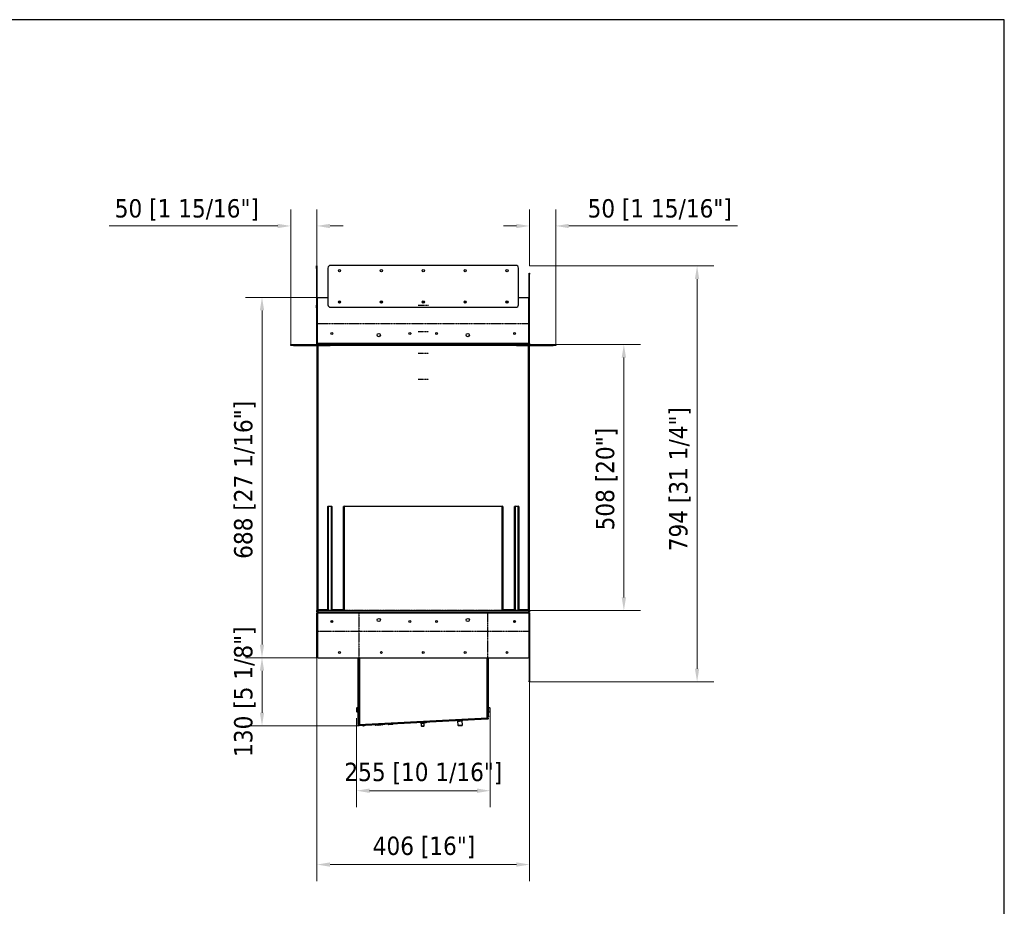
# Model space of a CAD drawing. Header units: millimetres. Extents: x 562 to 4546, y 557 to 3432.
# Tile 6 of 6: x 2665 to 4546, y 1740 to 3432. Entities that reach past the tile are written whole.
import ezdxf

# ---------------------------------------------------------------- set-up
doc = ezdxf.new("R2010")
doc.units = ezdxf.units.MM
doc.linetypes.add('CENTERX2', pattern=[0.8, 0.5, -0.1, 0.1, -0.1])
doc.layers.add('KO', color=7, linetype='Continuous', lineweight=30)
doc.layers.add('PLA_wymiar', color=7, linetype='Continuous', lineweight=18, true_color=0xff4646)
doc.styles.add('Tekst_wymiaru (PLA_colour)', font='tahoma.ttf')
doc.dimstyles.new('PLANIKA_colour', dxfattribs={"dimscale": 10, "dimtxt": 3.5, "dimasz": 2.5, "dimexe": 3.175, "dimexo": 0, "dimgap": 0.762, "dimtad": 1, "dimdec": 0, "dimrnd": 1e-08, "dimtxsty": 'Tekst_wymiaru (PLA_colour)', "dimcen": 0.09, "dimdle": 10, "dimclrd": 256, "dimclre": 256, "dimclrt": 256, "dimadec": 1, "dimazin": 2, "dimtfac": 0.8, "dimtdec": 0, "dimtmove": 0, "dimatfit": 3, "dimfxl": 0, "dimtolj": 1, "dimlwd": -1, "dimlwe": -1, "dimarcsym": 0})

# ---------------------------------------------------------------- blocks, each defined once
blk = doc.blocks.new('*D166')
at = {"layer": 'Defpoints', "color": 0, "transparency": 16777216}
for p in [(3233, 2214.3), (3639, 2168.3), (3233, 1819.3)]:
    blk.add_point(p, dxfattribs=at)
at = {"layer": 'PLA_wymiar', "transparency": 16777216}
for p, q in [((3233, 2214.3), (3233, 1787.6)), ((3639, 2168.3), (3639, 1787.6)), ((3614, 1819.3), (3258, 1819.3))]:
    blk.add_line(p, q, dxfattribs=at)
for points in [[(3258, 1823.5), (3258, 1815.2), (3233, 1819.3)], [(3614, 1823.5), (3614, 1815.2), (3639, 1819.3)]]:
    blk.add_solid(points, dxfattribs=at)
at = {"layer": 'PLA_wymiar', "color": 11, "true_color": 0xff8080, "transparency": 16777216, "insert": (3437.4, 1872.7), "char_height": 35, "attachment_point": 2, "style": 'Tekst_wymiaru (PLA_colour)'}
blk.add_mtext('\\A1;406 [16"]', dxfattribs=at)
blk = doc.blocks.new('*D167')
at = {"layer": 'Defpoints', "color": 0, "transparency": 16777216}
for p in [(3128.1, 2902.3), (3234.3, 2902.3), (3235.5, 2214.3)]:
    blk.add_point(p, dxfattribs=at)
at = {"layer": 'PLA_wymiar', "transparency": 16777216}
for p, q in [((3234.3, 2902.3), (3096.3, 2902.3)), ((3128.1, 2239.3), (3128.1, 2877.3)), ((3235.5, 2214.3), (3096.3, 2214.3))]:
    blk.add_line(p, q, dxfattribs=at)
for points in [[(3123.9, 2877.3), (3132.2, 2877.3), (3128.1, 2902.3)], [(3123.9, 2239.3), (3132.2, 2239.3), (3128.1, 2214.3)]]:
    blk.add_solid(points, dxfattribs=at)
at = {"layer": 'PLA_wymiar', "color": 11, "true_color": 0xff8080, "transparency": 16777216, "insert": (3074.7, 2553.8), "char_height": 35, "attachment_point": 2, "rotation": 90, "style": 'Tekst_wymiaru (PLA_colour)'}
blk.add_mtext('\\A1;688 [27 1/16"]', dxfattribs=at)
blk = doc.blocks.new('*D168')
at = {"layer": 'Defpoints', "color": 0, "transparency": 16777216}
for p in [(3637, 2812.3), (3639, 2304.3), (3819.2, 2304.3)]:
    blk.add_point(p, dxfattribs=at)
at = {"layer": 'PLA_wymiar', "transparency": 16777216}
for p, q in [((3637, 2812.3), (3850.9, 2812.3)), ((3819.2, 2787.3), (3819.2, 2329.3)), ((3639, 2304.3), (3850.9, 2304.3))]:
    blk.add_line(p, q, dxfattribs=at)
for points in [[(3815, 2787.3), (3823.3, 2787.3), (3819.2, 2812.3)], [(3815, 2329.3), (3823.3, 2329.3), (3819.2, 2304.3)]]:
    blk.add_solid(points, dxfattribs=at)
at = {"layer": 'PLA_wymiar', "color": 11, "true_color": 0xff8080, "transparency": 16777216, "insert": (3765.7, 2555.1), "char_height": 35, "attachment_point": 2, "rotation": 90, "style": 'Tekst_wymiaru (PLA_colour)'}
blk.add_mtext('\\A1;508 [20"]', dxfattribs=at)
blk = doc.blocks.new('*D169')
at = {"layer": 'Defpoints', "color": 0, "transparency": 16777216}
for p in [(3639, 2962.3), (3959, 2962.3), (3639, 2168.3)]:
    blk.add_point(p, dxfattribs=at)
at = {"layer": 'PLA_wymiar', "transparency": 16777216}
for p, q in [((3639, 2962.3), (3990.7, 2962.3)), ((3959, 2193.3), (3959, 2937.3)), ((3639, 2168.3), (3990.7, 2168.3))]:
    blk.add_line(p, q, dxfattribs=at)
for points in [[(3954.8, 2937.3), (3963.1, 2937.3), (3959, 2962.3)], [(3954.8, 2193.3), (3963.1, 2193.3), (3959, 2168.3)]]:
    blk.add_solid(points, dxfattribs=at)
at = {"layer": 'PLA_wymiar', "color": 11, "true_color": 0xff8080, "transparency": 16777216, "insert": (3905.6, 2555.1), "char_height": 35, "attachment_point": 2, "rotation": 90, "style": 'Tekst_wymiaru (PLA_colour)'}
blk.add_mtext('\\A1;794 [31 1/4"]', dxfattribs=at)
blk = doc.blocks.new('*D170')
at = {"layer": 'Defpoints', "color": 0, "transparency": 16777216}
for p in [(3563.9, 2111.7), (3308.6, 2098.7), (3563.9, 1960.3)]:
    blk.add_point(p, dxfattribs=at)
at = {"layer": 'PLA_wymiar', "transparency": 16777216}
for p, q in [((3563.9, 2111.7), (3563.9, 1928.6)), ((3308.6, 2098.7), (3308.6, 1928.6)), ((3333.6, 1960.3), (3538.9, 1960.3))]:
    blk.add_line(p, q, dxfattribs=at)
for points in [[(3333.6, 1964.5), (3333.6, 1956.1), (3308.6, 1960.3)], [(3538.9, 1964.5), (3538.9, 1956.1), (3563.9, 1960.3)]]:
    blk.add_solid(points, dxfattribs=at)
at = {"layer": 'PLA_wymiar', "color": 11, "true_color": 0xff8080, "transparency": 16777216, "insert": (3436.2, 2013.7), "char_height": 35, "attachment_point": 2, "style": 'Tekst_wymiaru (PLA_colour)'}
blk.add_mtext('\\A1;255 [10 1/16"]', dxfattribs=at)
blk = doc.blocks.new('*D171')
at = {"layer": 'Defpoints', "color": 0, "transparency": 16777216}
for p in [(3235.5, 2214.3), (3128.1, 2084.3), (3312.1, 2084.3)]:
    blk.add_point(p, dxfattribs=at)
at = {"layer": 'PLA_wymiar', "transparency": 16777216}
for p, q in [((3235.5, 2214.3), (3096.3, 2214.3)), ((3128.1, 2189.3), (3128.1, 2109.3)), ((3312.1, 2084.3), (3096.3, 2084.3))]:
    blk.add_line(p, q, dxfattribs=at)
for points in [[(3123.9, 2189.3), (3132.2, 2189.3), (3128.1, 2214.3)], [(3123.9, 2109.3), (3132.2, 2109.3), (3128.1, 2084.3)]]:
    blk.add_solid(points, dxfattribs=at)
at = {"layer": 'PLA_wymiar', "color": 11, "true_color": 0xff8080, "transparency": 16777216, "insert": (3074.7, 2149.3), "char_height": 35, "attachment_point": 2, "rotation": 90, "style": 'Tekst_wymiaru (PLA_colour)'}
blk.add_mtext('\\A1;130 [5 1/8"]', dxfattribs=at)
blk = doc.blocks.new('*D172')
at = {"layer": 'Defpoints', "color": 0, "transparency": 16777216}
for p in [(3689, 3038.6), (3639, 2962.3), (3689, 2812.3)]:
    blk.add_point(p, dxfattribs=at)
at = {"layer": 'PLA_wymiar', "transparency": 16777216}
for p, q in [((3639, 2962.3), (3639, 3070.3)), ((3689, 2812.3), (3689, 3070.3)), ((3614, 3038.6), (3589, 3038.6)), ((3714, 3038.6), (4036, 3038.6))]:
    blk.add_line(p, q, dxfattribs=at)
for points in [[(3614, 3042.7), (3614, 3034.4), (3639, 3038.6)], [(3714, 3042.7), (3714, 3034.4), (3689, 3038.6)]]:
    blk.add_solid(points, dxfattribs=at)
at = {"layer": 'PLA_wymiar', "color": 11, "true_color": 0xff8080, "transparency": 16777216, "insert": (3887.5, 3069.1), "char_height": 35, "attachment_point": 5, "style": 'Tekst_wymiaru (PLA_colour)'}
blk.add_mtext('\\A1;50 [1 15/16"]', dxfattribs=at)
blk = doc.blocks.new('*D173')
at = {"layer": 'Defpoints', "color": 0, "transparency": 16777216}
for p in [(3233, 3038.6), (3233, 2962.3), (3183, 2812.3)]:
    blk.add_point(p, dxfattribs=at)
at = {"layer": 'PLA_wymiar', "transparency": 16777216}
for p, q in [((3183, 2812.3), (3183, 3070.3)), ((3233, 2962.3), (3233, 3070.3)), ((3158, 3038.6), (2835.9, 3038.6)), ((3258, 3038.6), (3283, 3038.6))]:
    blk.add_line(p, q, dxfattribs=at)
for points in [[(3158, 3042.7), (3158, 3034.4), (3183, 3038.6)], [(3258, 3042.7), (3258, 3034.4), (3233, 3038.6)]]:
    blk.add_solid(points, dxfattribs=at)
at = {"layer": 'PLA_wymiar', "color": 11, "true_color": 0xff8080, "transparency": 16777216, "insert": (2984.5, 3069.1), "char_height": 35, "attachment_point": 5, "style": 'Tekst_wymiaru (PLA_colour)'}
blk.add_mtext('\\A1;50 [1 15/16"]', dxfattribs=at)

msp = doc.modelspace()

# ---------------------------------------------------------------- linework, layer by layer
at = {"color": 7, "linetype": 'Continuous', "lineweight": 25}
for p, q in [((3232, 2962.3), (3233, 2962.3)), ((3232, 2957.3), (3232, 2962.3)), ((3233, 2957.3), (3232, 2957.3)), ((3232, 2957.3), (3232, 2887.3)), ((3233, 2962.3), (3233, 2957.3)), ((3233, 2957.3), (3233, 2902.3)), ((3254, 2958.3), (3254, 2888.3)), ((3613, 2963.3), (3259, 2963.3)), ((3618, 2888.3), (3618, 2958.3)), ((3638, 2948.3), (3639, 2948.3)), ((3638, 2946.3), (3638, 2948.3)), ((3639, 2946.3), (3638, 2946.3)), ((3638, 2814.3), (3638, 2946.3)), ((3639, 2948.3), (3639, 2946.3)), ((3639, 2814.3), (3639, 2946.3)), ((3233, 2814.3), (3233, 2902.3)), ((3233, 2902.3), (3234, 2902.3)), ((3234, 2814.3), (3234, 2902.3)), ((3234.3, 2814.3), (3234.3, 2902.3)), ((3234.3, 2902.3), (3254, 2902.3)), ((3618, 2902.3), (3637.7, 2902.3)), ((3637.7, 2814.3), (3637.7, 2902.3)), ((3232, 2887.3), (3233, 2887.3)), ((3232, 2882.3), (3232, 2887.3)), ((3233, 2882.3), (3232, 2882.3)), ((3259, 2883.3), (3613, 2883.3)), ((3412, 2833.3), (3412, 2832.5)), ((3460, 2832.5), (3460, 2833.3)), ((3183, 2810.3), (3183, 2812.3)), ((3183, 2812.3), (3188, 2812.3)), ((3188, 2810.3), (3183, 2810.3)), ((3188, 2812.3), (3188, 2810.3)), ((3188, 2812.3), (3235, 2812.3)), ((3188, 2810.3), (3258, 2810.3)), ((3234, 2814.3), (3233, 2814.3)), ((3233, 2810.3), (3233, 2304.3)), ((3637.7, 2814.3), (3234.3, 2814.3)), ((3637, 2812.3), (3235, 2812.3)), ((3235, 2810.3), (3235, 2306.3)), ((3258, 2810.3), (3258, 2812.3)), ((3263, 2810.3), (3258, 2810.3)), ((3263, 2812.3), (3263, 2810.3)), ((3609, 2810.3), (3609, 2812.3)), ((3614, 2810.3), (3609, 2810.3)), ((3614, 2812.3), (3614, 2810.3)), ((3614, 2810.3), (3684, 2810.3)), ((3637, 2812.3), (3684, 2812.3)), ((3637, 2306.3), (3637, 2810.3)), ((3638, 2814.3), (3639, 2814.3)), ((3639, 2304.3), (3639, 2810.3)), ((3684, 2810.3), (3684, 2812.3)), ((3684, 2812.3), (3689, 2812.3)), ((3689, 2810.3), (3684, 2810.3)), ((3689, 2812.3), (3689, 2810.3)), ((3254.6, 2503.8), (3253.6, 2502.8)), ((3254.6, 2502.8), (3253.6, 2502.8)), ((3253.6, 2304.3), (3253.6, 2502.8)), ((3254.6, 2503.8), (3260.6, 2503.8)), ((3254.6, 2503.8), (3254.6, 2502.8)), ((3260.6, 2502.8), (3254.6, 2502.8)), ((3254.6, 2502.8), (3254.6, 2304.3)), ((3260.6, 2503.8), (3260.6, 2502.8)), ((3261.6, 2502.8), (3260.6, 2503.8)), ((3261.6, 2502.8), (3260.6, 2502.8)), ((3260.6, 2304.3), (3260.6, 2502.8)), ((3261.6, 2502.8), (3261.6, 2304.3)), ((3285, 2503.8), (3284, 2502.8)), ((3284, 2305.3), (3284, 2502.8)), ((3284, 2502.8), (3285, 2502.8)), ((3285, 2503.8), (3587, 2503.8)), ((3285, 2503.8), (3285, 2502.8)), ((3285, 2502.8), (3285, 2304.3)), ((3587, 2502.8), (3285, 2502.8)), ((3587, 2503.8), (3587, 2502.8)), ((3588, 2502.8), (3587, 2503.8)), ((3587, 2304.3), (3587, 2502.8)), ((3588, 2502.8), (3587, 2502.8)), ((3588, 2502.8), (3588, 2305.3)), ((3611.4, 2503.8), (3610.4, 2502.8)), ((3610.4, 2304.3), (3610.4, 2502.8)), ((3611.4, 2502.8), (3610.4, 2502.8)), ((3611.4, 2503.8), (3611.4, 2502.8)), ((3611.4, 2503.8), (3617.4, 2503.8)), ((3611.4, 2502.8), (3611.4, 2304.3)), ((3617.4, 2502.8), (3611.4, 2502.8)), ((3617.4, 2503.8), (3617.4, 2502.8)), ((3618.4, 2502.8), (3617.4, 2503.8)), ((3617.4, 2304.3), (3617.4, 2502.8)), ((3618.4, 2502.8), (3617.4, 2502.8)), ((3618.4, 2502.8), (3618.4, 2304.3)), ((3233, 2301.3), (3233, 2304.3)), ((3233, 2304.3), (3234.5, 2304.3)), ((3234.5, 2301.3), (3233, 2301.3)), ((3234, 2299.3), (3233, 2299.3)), ((3233, 2299.2), (3233, 2299.3)), ((3234, 2299.2), (3233, 2299.2)), ((3233, 2216.3), (3233, 2299.2)), ((3234, 2299.2), (3234, 2299.3)), ((3234, 2216.3), (3234, 2299.2)), ((3234, 2297.7), (3234, 2215.8)), ((3234.3, 2305.3), (3234.3, 2304.3)), ((3234.3, 2301.2), (3234.3, 2301.3)), ((3234.3, 2298.6), (3234.3, 2300)), ((3234.5, 2304.3), (3234.5, 2301.3)), ((3234.5, 2304.3), (3637.5, 2304.3)), ((3234.5, 2301.3), (3637.5, 2301.3)), ((3235, 2300.3), (3235, 2301.3)), ((3235, 2300.3), (3235, 2301.3)), ((3236, 2300.3), (3235, 2300.3)), ((3235, 2300.3), (3235, 2300.3)), ((3236, 2299.2), (3235.5, 2299.2)), ((3236, 2299.3), (3236, 2301.3)), ((3236, 2299.3), (3236, 2299.2)), ((3636, 2299.3), (3236, 2299.3)), ((3284, 2305.3), (3285, 2304.3)), ((3587, 2304.3), (3588, 2305.3)), ((3636, 2301.3), (3636, 2299.3)), ((3636.9, 2300.3), (3636, 2300.3)), ((3636, 2299.2), (3636, 2299.3)), ((3636.5, 2299.2), (3636, 2299.2)), ((3636.9, 2301.3), (3636.9, 2300.3)), ((3636.9, 2300.3), (3637, 2300.3)), ((3637, 2300.3), (3637, 2301.3)), ((3637.5, 2301.3), (3637.5, 2304.3)), ((3637.5, 2304.3), (3639, 2304.3)), ((3639, 2301.3), (3637.5, 2301.3)), ((3637.7, 2304.3), (3637.7, 2305.3)), ((3637.7, 2301.3), (3637.7, 2301.2)), ((3637.7, 2300), (3637.7, 2298.6)), ((3638, 2299.3), (3639, 2299.3)), ((3638, 2299.3), (3638, 2299.2)), ((3639, 2299.2), (3638, 2299.2)), ((3638, 2299.2), (3638, 2169.8)), ((3638, 2215.8), (3638, 2297.7)), ((3639, 2304.3), (3639, 2301.3)), ((3639, 2299.3), (3639, 2299.2)), ((3639, 2299.2), (3639, 2169.8)), ((3260.6, 2281.9), (3260.6, 2284.7)), ((3261.6, 2285), (3261.6, 2281.6)), ((3610.4, 2281.6), (3610.4, 2285)), ((3611.4, 2284.7), (3611.4, 2281.9)), ((3233, 2214.3), (3233, 2216.3)), ((3233, 2216.3), (3234, 2216.3)), ((3234, 2214.3), (3233, 2214.3)), ((3234, 2215.8), (3234, 2214.3)), ((3235.5, 2214.3), (3636.5, 2214.3)), ((3311.8, 2103.3), (3311.8, 2214.3)), ((3312.5, 2103.3), (3312.5, 2214.3)), ((3312.5, 2086), (3312.5, 2214.3)), ((3560, 2103.3), (3560, 2214.3)), ((3560, 2099), (3560, 2214.3)), ((3560.7, 2103.3), (3560.7, 2214.3)), ((3638, 2169.8), (3639, 2169.8)), ((3638, 2168.3), (3638, 2169.8)), ((3639, 2168.3), (3638, 2168.3)), ((3639, 2169.8), (3639, 2168.3)), ((3308.7, 2117.8), (3308.7, 2116.8)), ((3308.7, 2116.8), (3308.7, 2111.7)), ((3311.8, 2118.8), (3309.3, 2118.8)), ((3309.3, 2110.8), (3309.3, 2118.8)), ((3309.3, 2110.8), (3311.8, 2110.8)), ((3563.1, 2118.8), (3560.7, 2118.8)), ((3560.7, 2110.8), (3563.1, 2110.8)), ((3563.1, 2118.8), (3563.1, 2110.8)), ((3563.8, 2117.3), (3563.8, 2117.8)), ((3563.8, 2111.7), (3563.8, 2117.3)), ((3311.8, 2101.3), (3311.8, 2103.3)), ((3311.8, 2103.3), (3312.5, 2103.3)), ((3312.5, 2101.3), (3311.8, 2101.3)), ((3312, 2087.4), (3312, 2101.3)), ((3558.5, 2098.7), (3313.5, 2085.9)), ((3558.6, 2097.2), (3313.6, 2084.4)), ((3314.5, 2086.1), (3558, 2098.9)), ((3369.2, 2087.3), (3369.2, 2087)), ((3378.2, 2087.4), (3378.2, 2087.7)), ((3431.8, 2089), (3432, 2084.1)), ((3434.1, 2090.7), (3434.1, 2090.4)), ((3437.9, 2084.4), (3437.7, 2089.3)), ((3443.1, 2090.9), (3443.1, 2091.2)), ((3501.5, 2093.2), (3501.9, 2085.2)), ((3510.8, 2085.7), (3510.4, 2093.7)), ((3557.7, 2098.8), (3557.8, 2098.9)), ((3557.7, 2098.7), (3557.7, 2098.9)), ((3558.6, 2097.2), (3558.5, 2098.7)), ((3559.6, 2098.8), (3559.7, 2099)), ((3560, 2103.3), (3560.7, 2103.3)), ((3560.7, 2101.3), (3560, 2101.3)), ((3560, 2098.8), (3560.1, 2097.3)), ((3560.7, 2103.3), (3560.7, 2101.3)), ((3312.1, 2084.3), (3312, 2085.8)), ((3313.5, 2086), (3312.5, 2086)), ((3313.5, 2085.9), (3313.6, 2084.4)), ((3314.7, 2086.2), (3314.7, 2085.9)), ((3344.2, 2086), (3344.3, 2085.7)), ((3349.2, 2086.2), (3349.3, 2085.9)), ((3358.2, 2086.4), (3358.2, 2086.7)), ((3432, 2084.1), (3432.5, 2083.6)), ((3437.4, 2083.8), (3437.9, 2084.4)), ((3501.9, 2085.2), (3502.4, 2084.7)), ((3510.3, 2085.2), (3510.8, 2085.7))]:
    msp.add_line(p, q, dxfattribs=at)
at = {"color": 7, "linetype": 'CENTERX2'}
for p, q in [((3446, 2886.8), (3426, 2886.8)), ((3637.7, 2851.8), (3234.3, 2851.8)), ((3426, 2837.1), (3446, 2837.1)), ((3233.8, 2811.3), (3233.8, 2305.3)), ((3637.3, 2811.5), (3234.6, 2811.5)), ((3638.1, 2305.3), (3638.1, 2811.3)), ((3426, 2795.7), (3446, 2795.7)), ((3426, 2746), (3446, 2746)), ((3234.6, 2305.1), (3637.3, 2305.1)), ((3236, 2300.5), (3636, 2300.5)), ((3636, 2300.5), (3236, 2300.5)), ((3313.3, 2301), (3313.3, 2086.1)), ((3559.1, 2099), (3559.1, 2301)), ((3234.3, 2264.8), (3637.7, 2264.8))]:
    msp.add_line(p, q, dxfattribs=at)
at = {"color": 8, "linetype": 'Continuous', "lineweight": 25}
for p, q in [((3412.2, 2833.3), (3412, 2833.3)), ((3460, 2833.3), (3459.8, 2833.3)), ((3609, 2810.3), (3263, 2810.3)), ((3235, 2306.3), (3253.6, 2306.3)), ((3261.6, 2306.3), (3284, 2306.3)), ((3588, 2306.3), (3610.4, 2306.3)), ((3618.4, 2306.3), (3637, 2306.3)), ((3314.5, 2214.3), (3314.5, 2086.1)), ((3558, 2098.9), (3558, 2214.3)), ((3312.5, 2087.4), (3312, 2087.4)), ((3556.2, 2098.8), (3556.2, 2098.6)), ((3316.2, 2086), (3316.2, 2086.2))]:
    msp.add_line(p, q, dxfattribs=at)
at = {"color": 7, "linetype": 'Continuous', "lineweight": 25, "flags": 128}
for points in [[(3412.1, 2833.9), (3412, 2833.7), (3412, 2833.3)], [(3460, 2833.3), (3459.9, 2833.7), (3459.9, 2833.9)], [(3431.8, 2089), (3431.9, 2089), (3432.5, 2089), (3433.2, 2089), (3434.2, 2089.1), (3435.2, 2089.1), (3436.2, 2089.2), (3437, 2089.2), (3437.5, 2089.3), (3437.7, 2089.3)], [(3442.7, 2090.3), (3442.6, 2090.3), (3442.3, 2090.3), (3441.6, 2090.3), (3440.7, 2090.2), (3439.5, 2090.2), (3438.4, 2090.1), (3437.2, 2090), (3436.2, 2090), (3435.4, 2089.9), (3434.8, 2089.9), (3434.7, 2089.9)], [(3501.5, 2093.2), (3501.7, 2093.2), (3502.2, 2093.2), (3503, 2093.3), (3504.1, 2093.3), (3505.3, 2093.4), (3506.5, 2093.5), (3507.8, 2093.5), (3508.8, 2093.6), (3509.7, 2093.6), (3510.2, 2093.7), (3510.4, 2093.7)], [(3558.5, 2098.7), (3558.8, 2098.7), (3559.1, 2098.7), (3559.4, 2098.7), (3559.6, 2098.8), (3559.8, 2098.8), (3559.9, 2098.8), (3560, 2098.8), (3560, 2098.8)], [(3560.1, 2097.3), (3560.1, 2097.3), (3560, 2097.3), (3559.9, 2097.3), (3559.7, 2097.3), (3559.4, 2097.2), (3559.2, 2097.2), (3558.9, 2097.2), (3558.6, 2097.2)], [(3312, 2085.8), (3312.1, 2085.8), (3312.2, 2085.8), (3312.3, 2085.8), (3312.5, 2085.8), (3312.7, 2085.8), (3313, 2085.8), (3313.2, 2085.8), (3313.5, 2085.9)], [(3313.6, 2084.4), (3313.3, 2084.3), (3313, 2084.3), (3312.8, 2084.3), (3312.6, 2084.3), (3312.4, 2084.3), (3312.2, 2084.3), (3312.1, 2084.3), (3312.1, 2084.3)], [(3314.3, 2086.1), (3314.4, 2086), (3314.7, 2086)], [(3322, 2084.3), (3322, 2084.2), (3321.9, 2084.1), (3321.9, 2084.1), (3321.8, 2084), (3321.7, 2084.1), (3321.7, 2084.1), (3321.6, 2084.2), (3321.6, 2084.3), (3321.6, 2084.4), (3321.7, 2084.5), (3321.7, 2084.5), (3321.8, 2084.5), (3321.9, 2084.5), (3321.9, 2084.5), (3322, 2084.4), (3322, 2084.3)], [(3349.8, 2085.5), (3349.7, 2085.5), (3348.5, 2085.4), (3347.3, 2085.3), (3346.3, 2085.3), (3345.5, 2085.2), (3345, 2085.2), (3344.8, 2085.2)], [(3357.8, 2085.9), (3357.7, 2085.9), (3357.4, 2085.9), (3356.7, 2085.8), (3355.8, 2085.8), (3354.7, 2085.7), (3353.5, 2085.7), (3352.3, 2085.6), (3351.3, 2085.5), (3350.5, 2085.5), (3350, 2085.5), (3349.8, 2085.5)], [(3377.7, 2086.9), (3377.7, 2086.9), (3377.3, 2086.9), (3376.7, 2086.9), (3375.7, 2086.8), (3374.6, 2086.8), (3373.5, 2086.7), (3372.3, 2086.6), (3371.3, 2086.6), (3370.4, 2086.5), (3369.9, 2086.5), (3369.8, 2086.5)], [(3432, 2084.1), (3432.2, 2084.1), (3432.7, 2084.1), (3433.5, 2084.1), (3434.5, 2084.2), (3435.5, 2084.2), (3436.4, 2084.3), (3437.2, 2084.3), (3437.7, 2084.4), (3437.9, 2084.4), (3437.9, 2084.4)], [(3432.5, 2083.6), (3432.7, 2083.6), (3433.3, 2083.6), (3434.1, 2083.7), (3435, 2083.7), (3435.9, 2083.8), (3436.7, 2083.8), (3437.2, 2083.8), (3437.4, 2083.8), (3437.4, 2083.8)], [(3501.9, 2085.2), (3502.1, 2085.2), (3502.6, 2085.3), (3503.4, 2085.3), (3504.5, 2085.4), (3505.7, 2085.4), (3507, 2085.5), (3508.2, 2085.5), (3509.2, 2085.6), (3510.1, 2085.6), (3510.6, 2085.7), (3510.8, 2085.7)], [(3502.4, 2084.7), (3502.5, 2084.7), (3502.8, 2084.8), (3503.5, 2084.8), (3504.4, 2084.8), (3505.5, 2084.9), (3506.7, 2085), (3507.8, 2085), (3508.8, 2085.1), (3509.6, 2085.1), (3510.1, 2085.1), (3510.3, 2085.2), (3510.3, 2085.2)]]:
    msp.add_lwpolyline(points, dxfattribs=at)
at = {"color": 8, "linetype": 'Continuous', "lineweight": 25, "flags": 128}
for points in [[(3378.2, 2087.4), (3378, 2087.4), (3377.5, 2087.4), (3376.7, 2087.4), (3375.6, 2087.3), (3374.4, 2087.2), (3373.1, 2087.2), (3371.9, 2087.1), (3370.8, 2087.1), (3369.9, 2087), (3369.4, 2087), (3369.2, 2087)], [(3443.1, 2090.9), (3442.9, 2090.8), (3442.4, 2090.8), (3441.6, 2090.8), (3440.5, 2090.7), (3439.3, 2090.6), (3438, 2090.6), (3436.8, 2090.5), (3435.7, 2090.5), (3434.9, 2090.4), (3434.3, 2090.4), (3434.1, 2090.4)], [(3349.3, 2085.9), (3348.1, 2085.9), (3346.9, 2085.8), (3345.8, 2085.8), (3345, 2085.7), (3344.4, 2085.7), (3344.3, 2085.7)], [(3358.2, 2086.4), (3358.1, 2086.4), (3357.5, 2086.4), (3356.7, 2086.3), (3355.6, 2086.3), (3354.4, 2086.2), (3353.1, 2086.1), (3351.9, 2086.1), (3350.8, 2086), (3350, 2086), (3349.4, 2085.9), (3349.3, 2085.9)]]:
    msp.add_lwpolyline(points, dxfattribs=at)
at = {"color": 7, "linetype": 'Continuous', "lineweight": 25}
for centre, radius in [((3276, 2953.3), 2.1), ((3356, 2953.3), 2.1), ((3436, 2953.3), 2.1), ((3516, 2953.3), 2.1), ((3596, 2953.3), 2.1), ((3276, 2893.3), 2.1), ((3276, 2893.3), 1.7), ((3356, 2893.3), 2.1), ((3356, 2893.3), 1.7), ((3436, 2893.3), 2.1), ((3436, 2893.3), 1.7), ((3516, 2893.3), 2.1), ((3516, 2893.3), 1.7), ((3596, 2893.3), 2.1), ((3596, 2893.3), 1.7), ((3261.5, 2833.3), 1.7), ((3351, 2830.3), 3.1), ((3410.5, 2833.3), 1.7), ((3461.5, 2833.3), 1.7), ((3521, 2830.3), 3.1), ((3610.5, 2833.3), 1.7), ((3261.5, 2283.3), 1.7), ((3351, 2286.3), 3.1), ((3410.5, 2283.3), 1.7), ((3461.5, 2283.3), 1.7), ((3521, 2286.3), 3.1), ((3610.5, 2283.3), 1.7), ((3276, 2224.3), 1.7), ((3356, 2224.3), 1.7), ((3436, 2224.3), 1.7), ((3516, 2224.3), 1.7), ((3596, 2224.3), 1.7)]:
    msp.add_circle(centre, radius, dxfattribs=at)
for centre, radius, start, end in [((3259, 2958.3), 5, 90, 180), ((3613, 2958.3), 5, 0, 90), ((3259, 2888.3), 5, 180, 270), ((3613, 2888.3), 5, 270, 0), ((3235, 2299.3), 2, 90, 180), ((3235, 2299.3), 1, 90, 180), ((3235.5, 2297.7), 1.5, 90, 180), ((3636.5, 2297.7), 1.5, 0, 90), ((3637, 2299.3), 2, 0, 90), ((3637, 2299.3), 1, 0, 90), ((3235.5, 2215.8), 1.5, 180, 270), ((3636.5, 2215.8), 1.5, 270, 0), ((3314.4, 2114.8), 6.5, 142.0201, 152.0811), ((3314.4, 2114.8), 6.5, 207.9189, 217.9799), ((3558, 2114.8), 6.5, 27.9189, 37.9799), ((3558, 2114.8), 6.5, 322.0201, 332.0811), ((3315, 2087.4), 3, 180, 213), ((3377.7, 2087.4), 0.5, 273, 3), ((3431.7, 2089.8), 0.8, 93, 273), ((3434.6, 2090.4), 0.5, 183, 273), ((3437.6, 2090.1), 0.8, 273, 3), ((3442.6, 2090.8), 0.5, 273, 3), ((3501.4, 2093.7), 0.5, 93, 273), ((3510.3, 2094.2), 0.5, 273, 93), ((3344.8, 2085.7), 0.5, 183, 273), ((3349.8, 2086), 0.5, 183, 273), ((3357.7, 2086.4), 0.5, 273, 3), ((3369.7, 2087), 0.5, 183, 273)]:
    msp.add_arc(centre, radius, start, end, dxfattribs=at)
for points, knots in [([(3235, 2812.3), (3234.7, 2812.3), (3234.4, 2812.3), (3234, 2812.5), (3233.7, 2812.7), (3233.4, 2813.1), (3233.2, 2813.3), (3233, 2813.8), (3233, 2814), (3233, 2814.3)], [0, 0, 0, 0, 0.25, 0.25, 0.5, 0.5, 0.75, 0.75, 1, 1, 1, 1]), ([(3234.5, 2813.4), (3234.4, 2813.5), (3234.2, 2813.6), (3234, 2813.9), (3234, 2814.2), (3234, 2814.3)], [0, 0, 0, 0, 0.239072, 0.619521, 1, 1, 1, 1]), ([(3234.3, 2814.3), (3234.3, 2814.2), (3234.3, 2814), (3234.4, 2813.8), (3234.4, 2813.6), (3234.5, 2813.4), (3234.5, 2813.3), (3234.6, 2813.1), (3234.6, 2813), (3234.6, 2812.8), (3234.7, 2812.7), (3234.7, 2812.6), (3234.8, 2812.5), (3234.8, 2812.3), (3234.9, 2812.3), (3235, 2812.3)], [0, 0, 0, 0, 0.125, 0.125, 0.25, 0.25, 0.375, 0.375, 0.5, 0.5, 0.625, 0.625, 0.75, 0.75, 1, 1, 1, 1]), ([(3639, 2814.3), (3639, 2814), (3638.9, 2813.8), (3638.7, 2813.3), (3638.6, 2813.1), (3638.2, 2812.7), (3638, 2812.5), (3637.5, 2812.3), (3637.2, 2812.3), (3637, 2812.3)], [0, 0, 0, 0, 0.25, 0.25, 0.5, 0.5, 0.75, 0.75, 1, 1, 1, 1]), ([(3637, 2812.3), (3637, 2812.3), (3637, 2812.3), (3637.1, 2812.4), (3637.1, 2812.4), (3637.2, 2812.5), (3637.2, 2812.6), (3637.3, 2812.7), (3637.3, 2812.8), (3637.3, 2813), (3637.4, 2813.1), (3637.4, 2813.3), (3637.5, 2813.4), (3637.5, 2813.8), (3637.6, 2814), (3637.7, 2814.3)], [0, 0, 0, 0, 0.125, 0.125, 0.25, 0.25, 0.375, 0.375, 0.5, 0.5, 0.625, 0.625, 0.75, 0.75, 1, 1, 1, 1]), ([(3638, 2814.3), (3637.9, 2814.2), (3637.9, 2813.9), (3637.7, 2813.6), (3637.5, 2813.5), (3637.5, 2813.4)], [0, 0, 0, 0, 0.3807909, 0.7615518, 1, 1, 1, 1]), ([(3235, 2306.3), (3234.7, 2306.1), (3234.2, 2305.8), (3233.5, 2305.3), (3233, 2304.8), (3233, 2304.4), (3233, 2304.3)], [0, 0, 0, 0, 0.2546418, 0.509535, 0.7644285, 1, 1, 1, 1]), ([(3235, 2306.3), (3234.8, 2306.1), (3234.4, 2305.6), (3234, 2304.9), (3234, 2304.5), (3234, 2304.3)], [0, 0, 0, 0, 0.348131, 0.697522, 1, 1, 1, 1]), ([(3234.3, 2304.3), (3234.3, 2304.3), (3234.4, 2304.4), (3234.6, 2304.8), (3234.8, 2305.5), (3234.9, 2306), (3235, 2306.3)], [0, 0, 0, 0, 0.2500038, 0.5000089, 0.750014, 1, 1, 1, 1]), ([(3234.3, 2305.3), (3234.3, 2305.3), (3234.4, 2305.3), (3234.6, 2305.6), (3234.8, 2305.9), (3234.9, 2306.2), (3235, 2306.3)], [0, 0, 0, 0, 0.250015, 0.500016, 0.750016, 1, 1, 1, 1]), ([(3637, 2306.3), (3637, 2306.2), (3637.1, 2305.9), (3637.3, 2305.6), (3637.5, 2305.3), (3637.6, 2305.3), (3637.7, 2305.3)], [0, 0, 0, 0, 0.249984, 0.499984, 0.749985, 1, 1, 1, 1]), ([(3637, 2306.3), (3637, 2306), (3637.1, 2305.5), (3637.3, 2304.8), (3637.5, 2304.4), (3637.6, 2304.3), (3637.7, 2304.3)], [0, 0, 0, 0, 0.249986, 0.4999911, 0.7499962, 1, 1, 1, 1]), ([(3638, 2304.3), (3637.9, 2304.5), (3637.9, 2305), (3637.5, 2305.7), (3637.1, 2306.1), (3637, 2306.3)], [0, 0, 0, 0, 0.348151, 0.697542, 1, 1, 1, 1]), ([(3639, 2304.3), (3638.9, 2304.5), (3638.9, 2304.8), (3638.4, 2305.3), (3637.7, 2305.8), (3637.2, 2306.1), (3637, 2306.3)], [0, 0, 0, 0, 0.254653, 0.509547, 0.764437, 1, 1, 1, 1]), ([(3560, 2099), (3559.9, 2099), (3559.9, 2099), (3559.4, 2099), (3558.7, 2098.9), (3558.2, 2098.9), (3558, 2098.9)], [0, 0, 0, 0, 0.250004, 0.499999, 0.750001, 1, 1, 1, 1]), ([(3314.5, 2086.1), (3314.2, 2086.1), (3313.7, 2086.1), (3313, 2086.1), (3312.5, 2086.1), (3312.5, 2086.1), (3312.5, 2086)], [0, 0, 0, 0, 0.2499995, 0.5000004, 0.7499954, 1, 1, 1, 1]), ([(3320.7, 2084.7), (3320.6, 2084.7), (3320.6, 2084.7), (3320.5, 2084.6), (3320.5, 2084.5), (3320.5, 2084.5)], [0, 0, 0, 0, 0.32306, 0.674178, 1, 1, 1, 1]), ([(3320.8, 2084.7), (3320.8, 2084.7), (3320.7, 2084.7), (3320.6, 2084.6), (3320.6, 2084.5), (3320.5, 2084.5), (3320.6, 2084.4), (3320.6, 2084.4), (3320.6, 2084.4)], [0, 0, 0, 0, 0.200313, 0.388413, 0.561685, 0.723218, 0.884667, 1, 1, 1, 1]), ([(3321.8, 2084.5), (3321.6, 2084.5), (3321.3, 2084.6), (3320.9, 2084.5), (3320.6, 2084.4), (3320.6, 2084.4), (3320.6, 2084.4)], [0, 0, 0, 0, 0.246172, 0.496333, 0.74809, 1, 1, 1, 1]), ([(3320.6, 2084.4), (3320.6, 2084.4), (3320.6, 2084.4), (3320.6, 2084.3), (3320.7, 2084.2), (3320.8, 2084.2), (3320.9, 2084.2)], [0, 0, 0, 0, 0.048709, 0.350114, 0.671104, 1, 1, 1, 1]), ([(3321, 2084.6), (3321, 2084.7), (3320.9, 2084.7), (3320.8, 2084.6), (3320.9, 2084.5), (3321, 2084.4), (3321.2, 2084.2), (3321.5, 2084.1), (3321.7, 2084.1), (3321.8, 2084)], [0, 0, 0, 0, 0.230729, 0.358509, 0.487924, 0.615227, 0.741954, 0.871168, 1, 1, 1, 1]), ([(3320.8, 2084.2), (3320.9, 2084.2), (3321, 2084.2), (3321.1, 2084.2), (3321.2, 2084.2)], [0, 0, 0, 0, 0.366033, 1, 1, 1, 1]), ([(3321.6, 2084.5), (3321.7, 2084.6), (3322, 2084.6), (3322.8, 2084.8), (3323.4, 2084.8), (3323.7, 2084.9)], [0, 0, 0, 0, 0.27763, 0.561292, 1, 1, 1, 1])]:
    msp.add_open_spline(points, degree=3, knots=knots, dxfattribs=at)
at = {"layer": 'KO'}
msp.add_lwpolyline([(562.4, 557.4), (4545.7, 557.4), (4545.7, 3432.4), (562.4, 3432.4)], close=True, dxfattribs=at)

# ---------------------------------------------------------------- dimensions: what is measured, and where the dimension line sits
at = {"layer": 'PLA_wymiar'}
for base, p1, p2, picture, middle in [((3233, 3038.6), (3183, 2812.3), (3233, 2962.3), '*D173', (2984.5, 3038.6)), ((3689, 3038.6), (3639, 2962.3), (3689, 2812.3), '*D172', (3887.5, 3038.6)), ((3233, 1819.3), (3639, 2168.3), (3233, 2214.3), '*D166', (3437.4, 1819.3)), ((3563.9, 1960.3), (3308.6, 2098.7), (3563.9, 2111.7), '*D170', (3436.2, 1960.3))]:
    dim = msp.add_linear_dim(base=base, p1=p1, p2=p2, dimstyle='PLANIKA_colour', override={"dimtdec": 2, "dimtofl": 0, "dimatfit": 1}, dxfattribs=at)
    dim.commit()
    dim.dimension.update_dxf_attribs({"geometry": picture, "text_midpoint": middle, "dimtype": 160})
for base, p1, p2, picture, middle in [((3959, 2962.3), (3639, 2168.3), (3639, 2962.3), '*D169', (3959, 2555.1)), ((3128.1, 2902.3), (3235.5, 2214.3), (3234.3, 2902.3), '*D167', (3128.1, 2553.8)), ((3819.2, 2304.3), (3637, 2812.3), (3639, 2304.3), '*D168', (3819.2, 2555.1)), ((3128.1, 2084.3), (3235.5, 2214.3), (3312.1, 2084.3), '*D171', (3128.1, 2149.3))]:
    dim = msp.add_linear_dim(base=base, p1=p1, p2=p2, angle=90, dimstyle='PLANIKA_colour', override={"dimtdec": 2, "dimtofl": 0, "dimatfit": 1}, dxfattribs=at)
    dim.commit()
    dim.dimension.update_dxf_attribs({"geometry": picture, "text_midpoint": middle, "dimtype": 160})

doc.saveas('drawing.dxf')
